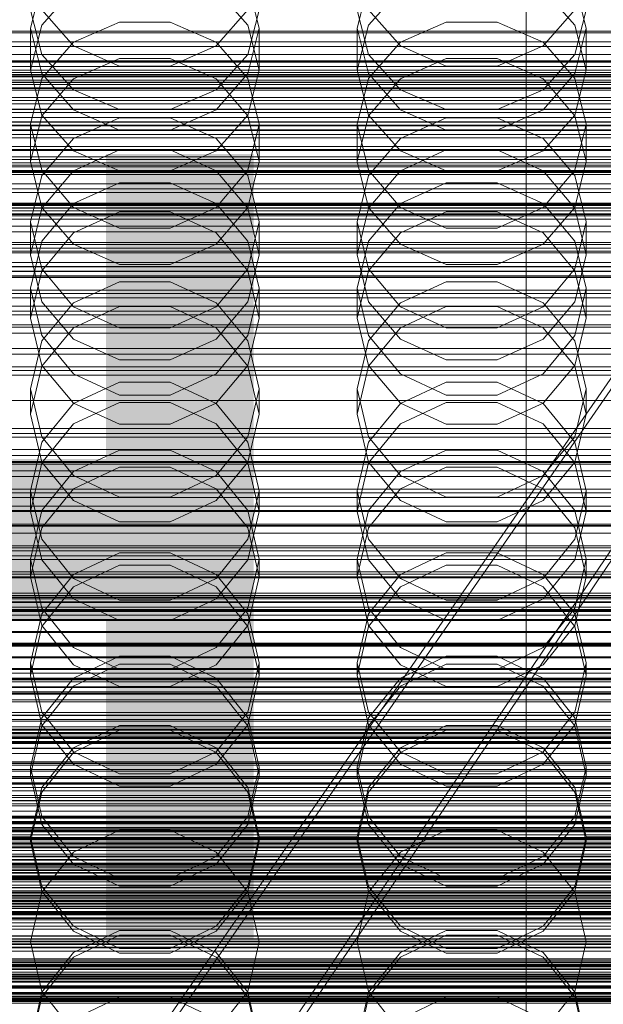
# Model space of a CAD drawing. Header units: millimetres. Extents: x -2233 to 61924, y -68080 to 6847.
# Tile 173 of 256: x -93 to 14, y -34286 to -34106. Entities that reach past the tile are written whole.
import ezdxf

# ---------------------------------------------------------------- set-up
doc = ezdxf.new("R2010")
doc.units = ezdxf.units.MM
for name, color, linetype, lineweight in [('COTAS_O', 1, 'Continuous', 0), ('COTAS_P', 1, 'Continuous', 0), ('frontal_briquetadora', 7, 'Continuous', 0), ('frontal_C01', 7, 'Continuous', 0), ('frontal_C02', 7, 'Continuous', 0), ('frontal_C03', 7, 'Continuous', 0), ('frontal_C10-C02', 7, 'Continuous', 0), ('frontal_secador', 7, 'Continuous', 0)]:
    doc.layers.add(name, color=color, linetype=linetype, lineweight=lineweight)
doc.dimstyles.new('R19_100', dxfattribs={"dimtxt": 250, "dimasz": 150, "dimexe": 150, "dimexo": 80, "dimgap": 100, "dimtad": 1, "dimtih": 1, "dimtoh": 1, "dimdsep": 46, "dimcen": 0.09, "dimadec": 0, "dimazin": 0, "dimtfac": 1, "dimtdec": 4, "dimtofl": 0, "dimtmove": 0, "dimatfit": 3, "dimfxl": 1, "dimtolj": 1, "dimtzin": 0, "dimarcsym": 0})

# ---------------------------------------------------------------- blocks, each defined once
blk = doc.blocks.new('DIM_R27_48')
at = {"layer": 'COTAS_P'}
for p, q in [((-1750, -34600), (-1600, -34555)), ((2600, -34600), (2450, -34555)), ((-1750, -35500), (-1750, -34600)), ((-1750, -34600), (2600, -34600)), ((-1750, -34600), (-1600, -34645)), ((2600, -34600), (2450, -34645)), ((2600, -35500), (2600, -34600))]:
    blk.add_line(p, q, dxfattribs=at)
blk.add_text('4350 P', height=250, dxfattribs=at).set_placement((425, -34500))
blk = doc.blocks.new('DIM_R27_50')
at = {"layer": 'COTAS_P'}
for p, q in [((1705.78, -34504.95), (1551.9, -34475.9)), ((-194.22, -34704.95), (1705.78, -34504.95)), ((1705.78, -34504.95), (1561.32, -34565.4)), ((1800, -35400), (1705.78, -34504.95)), ((-194.22, -34704.95), (-49.75, -34644.49)), ((-100, -35600), (-194.22, -34704.95)), ((-194.22, -34704.95), (-40.33, -34734))]:
    blk.add_line(p, q, dxfattribs=at)
blk.add_text('1910.5 P', height=250, rotation=6.009, dxfattribs=at).set_placement((745.32, -34505.49))
blk = doc.blocks.new('DIM_R27_52')
at = {"layer": 'COTAS_O'}
for p, q in [((-1725, -33700), (-1575, -33655)), ((1725, -33700), (1575, -33655)), ((-1725, -34400), (-1725, -33700)), ((-1725, -33700), (1725, -33700)), ((-1725, -33700), (-1575, -33745)), ((1725, -33700), (1575, -33745)), ((1725, -34400), (1725, -33700))]:
    blk.add_line(p, q, dxfattribs=at)
blk.add_text('3450 O', height=250, dxfattribs=at).set_placement((0, -33600))
blk = doc.blocks.new('DIM_R27_53')
at = {"layer": 'COTAS_P'}
for p, q in [((-150, -32000), (550, -32000)), ((550, -32000), (505, -32150)), ((550, -34600), (550, -32000)), ((550, -32000), (595, -32150)), ((550, -34600), (505, -34450)), ((550, -34600), (595, -34450)), ((-150, -34600), (550, -34600))]:
    blk.add_line(p, q, dxfattribs=at)
blk.add_text('2600 P', height=250, rotation=90, dxfattribs=at).set_placement((450, -33300))
blk = doc.blocks.new('DIM_R27_55')
at = {"layer": 'COTAS_O'}
for p, q in [((-650, -33700), (50, -33700)), ((50, -33700), (5, -33850)), ((50, -34900), (50, -33700)), ((50, -33700), (95, -33850)), ((50, -34900), (5, -34750)), ((50, -34900), (95, -34750)), ((-650, -34900), (50, -34900))]:
    blk.add_line(p, q, dxfattribs=at)
blk.add_text('1200 O', height=250, rotation=90, dxfattribs=at).set_placement((-50, -34300))
blk = doc.blocks.new('DIM_R27_56')
at = {"layer": 'COTAS_O'}
for p, q in [((-650, -34200), (-500, -34155)), ((650, -34200), (500, -34155)), ((-650, -34900), (-650, -34200)), ((-650, -34200), (650, -34200)), ((-650, -34200), (-500, -34245)), ((650, -34200), (500, -34245)), ((650, -34900), (650, -34200))]:
    blk.add_line(p, q, dxfattribs=at)
blk.add_text('1300 O', height=250, dxfattribs=at).set_placement((0, -34100))

msp = doc.modelspace()

# ---------------------------------------------------------------- linework, layer by layer
at = {"layer": 'frontal_briquetadora'}
for p, q in [((-88.92, -34099.099), (-91, -34107.292)), ((-88.92, -34106.751), (-83.093, -34100.145)), ((-56.907, -34100.145), (-51.08, -34106.751)), ((-49, -34107.292), (-51.08, -34099.099)), ((-28.92, -34099.099), (-31, -34107.292)), ((-28.92, -34106.751), (-23.093, -34100.145)), ((3.093, -34100.145), (8.92, -34106.751)), ((11, -34107.292), (8.92, -34099.099)), ((-91, -34104.004), (-88.92, -34112.109)), ((-83.094, -34110.541), (-88.92, -34103.933)), ((-51.08, -34103.933), (-56.906, -34110.541)), ((-51.08, -34112.109), (-49, -34104.004)), ((-31, -34104.004), (-28.92, -34112.109)), ((-23.094, -34110.541), (-28.92, -34103.933)), ((8.92, -34103.933), (3.094, -34110.541)), ((8.92, -34112.109), (11, -34104.004)), ((-91, -34114.988), (-88.92, -34106.751)), ((-91, -34114.988), (-91, -34107.292)), ((-91, -34107.292), (-88.92, -34115.574)), ((-74.674, -34106.182), (-83.094, -34109.855)), ((-65.326, -34106.182), (-74.674, -34106.182)), ((-56.906, -34109.855), (-65.326, -34106.182)), ((-51.08, -34106.751), (-49, -34114.988)), ((-51.08, -34115.574), (-49, -34107.292)), ((-49, -34114.988), (-49, -34107.292)), ((-31, -34114.988), (-28.92, -34106.751)), ((-31, -34114.988), (-31, -34107.292)), ((-31, -34107.292), (-28.92, -34115.574)), ((-14.674, -34106.182), (-23.094, -34109.855)), ((-5.326, -34106.182), (-14.674, -34106.182)), ((3.094, -34109.855), (-5.326, -34106.182)), ((8.92, -34106.751), (11, -34114.988)), ((8.92, -34115.574), (11, -34107.292)), ((11, -34114.988), (11, -34107.292)), ((-83.094, -34109.855), (-88.92, -34116.514)), ((-74.674, -34114.235), (-83.094, -34110.541)), ((-56.906, -34110.541), (-65.326, -34114.235)), ((-51.08, -34116.514), (-56.906, -34109.855)), ((-23.094, -34109.855), (-28.92, -34116.514)), ((-14.674, -34114.235), (-23.094, -34110.541)), ((3.094, -34110.541), (-5.326, -34114.235)), ((8.92, -34116.514), (3.094, -34109.855)), ((-88.92, -34112.109), (-83.093, -34118.608)), ((-83.093, -34116.612), (-74.673, -34112.866)), ((-74.673, -34112.866), (-65.327, -34112.866)), ((-65.327, -34112.866), (-56.907, -34116.612)), ((-56.907, -34118.608), (-51.08, -34112.109)), ((-28.92, -34112.109), (-23.093, -34118.608)), ((-23.093, -34116.612), (-14.673, -34112.866)), ((-14.673, -34112.866), (-5.327, -34112.866)), ((-5.327, -34112.866), (3.093, -34116.612)), ((3.093, -34118.608), (8.92, -34112.109)), ((-88.92, -34123.224), (-91, -34114.988)), ((-65.326, -34114.235), (-74.674, -34114.235)), ((-49, -34114.988), (-51.08, -34123.224)), ((-28.92, -34123.224), (-31, -34114.988)), ((-5.326, -34114.235), (-14.674, -34114.235)), ((11, -34114.988), (8.92, -34123.224)), ((-88.92, -34116.514), (-91, -34124.892)), ((-88.92, -34115.574), (-83.094, -34122.28)), ((-88.92, -34123.363), (-83.093, -34116.612)), ((-56.907, -34116.612), (-51.08, -34123.363)), ((-56.906, -34122.28), (-51.08, -34115.574)), ((-49, -34124.892), (-51.08, -34116.514)), ((-28.92, -34116.514), (-31, -34124.892)), ((-28.92, -34115.574), (-23.094, -34122.28)), ((-28.92, -34123.363), (-23.093, -34116.612)), ((3.093, -34116.612), (8.92, -34123.363)), ((3.094, -34122.28), (8.92, -34115.574)), ((11, -34124.892), (8.92, -34116.514)), ((-83.093, -34118.608), (-74.673, -34122.215)), ((-65.327, -34122.215), (-56.907, -34118.608)), ((-23.093, -34118.608), (-14.673, -34122.215)), ((-5.327, -34122.215), (3.093, -34118.608)), ((-74.673, -34122.215), (-65.327, -34122.215)), ((-14.673, -34122.215), (-5.327, -34122.215)), ((-91, -34131.781), (-88.92, -34123.363)), ((-83.093, -34129.83), (-88.92, -34123.224)), ((-83.094, -34122.28), (-74.674, -34126.028)), ((-83.094, -34127.512), (-74.674, -34123.759)), ((-74.674, -34123.759), (-65.326, -34123.759)), ((-65.326, -34126.028), (-56.906, -34122.28)), ((-65.326, -34123.759), (-56.906, -34127.512)), ((-51.08, -34123.224), (-56.907, -34129.83)), ((-51.08, -34123.363), (-49, -34131.781)), ((-31, -34131.781), (-28.92, -34123.363)), ((-23.093, -34129.83), (-28.92, -34123.224)), ((-23.094, -34122.28), (-14.674, -34126.028)), ((-23.094, -34127.512), (-14.674, -34123.759)), ((-14.674, -34123.759), (-5.326, -34123.759)), ((-5.326, -34126.028), (3.094, -34122.28)), ((-5.326, -34123.759), (3.094, -34127.512)), ((8.92, -34123.224), (3.093, -34129.83)), ((8.92, -34123.363), (11, -34131.781)), ((-88.92, -34133.352), (-91, -34124.892)), ((-91, -34131.781), (-91, -34124.892)), ((-49, -34124.892), (-51.08, -34133.352)), ((-49, -34131.781), (-49, -34124.892)), ((-28.92, -34133.352), (-31, -34124.892)), ((-31, -34131.781), (-31, -34124.892)), ((11, -34124.892), (8.92, -34133.352)), ((11, -34131.781), (11, -34124.892)), ((-88.92, -34134.311), (-83.094, -34127.512)), ((-74.674, -34126.028), (-65.326, -34126.028)), ((-56.906, -34127.512), (-51.08, -34134.311)), ((-28.92, -34134.311), (-23.094, -34127.512)), ((-14.674, -34126.028), (-5.326, -34126.028)), ((3.094, -34127.512), (8.92, -34134.311)), ((-74.673, -34129.642), (-83.093, -34133.46)), ((-74.673, -34133.495), (-83.093, -34129.83)), ((-65.327, -34129.642), (-74.673, -34129.642)), ((-56.907, -34133.46), (-65.327, -34129.642)), ((-56.907, -34129.83), (-65.327, -34133.495)), ((-14.673, -34129.642), (-23.093, -34133.46)), ((-14.673, -34133.495), (-23.093, -34129.83)), ((-5.327, -34129.642), (-14.673, -34129.642)), ((3.093, -34133.46), (-5.327, -34129.642)), ((3.093, -34129.83), (-5.327, -34133.495)), ((-91, -34131.781), (-88.92, -34140.199)), ((-51.08, -34140.199), (-49, -34131.781)), ((-31, -34131.781), (-28.92, -34140.199)), ((8.92, -34140.199), (11, -34131.781)), ((-91, -34142.855), (-88.92, -34134.311)), ((-83.094, -34140.193), (-88.92, -34133.352)), ((-83.093, -34133.46), (-88.92, -34140.34)), ((-65.327, -34133.495), (-74.673, -34133.495)), ((-51.08, -34140.34), (-56.907, -34133.46)), ((-51.08, -34133.352), (-56.906, -34140.193)), ((-51.08, -34134.311), (-49, -34142.855)), ((-31, -34142.855), (-28.92, -34134.311)), ((-23.094, -34140.193), (-28.92, -34133.352)), ((-23.093, -34133.46), (-28.92, -34140.34)), ((-5.327, -34133.495), (-14.673, -34133.495)), ((8.92, -34140.34), (3.093, -34133.46)), ((8.92, -34133.352), (3.094, -34140.193)), ((8.92, -34134.311), (11, -34142.855)), ((-74.674, -34135.681), (-83.094, -34139.483)), ((-65.326, -34135.681), (-74.674, -34135.681)), ((-56.906, -34139.483), (-65.326, -34135.681)), ((-14.674, -34135.681), (-23.094, -34139.483)), ((-5.326, -34135.681), (-14.674, -34135.681)), ((3.094, -34139.483), (-5.326, -34135.681)), ((-160, -34139.431), (200, -34139.431)), ((200, -34139.536), (-160, -34139.536)), ((-160, -34140.25), (200, -34140.25)), ((-83.094, -34139.483), (-88.92, -34146.366)), ((-88.92, -34140.199), (-83.093, -34146.949)), ((-74.674, -34144.012), (-83.094, -34140.193)), ((-56.906, -34140.193), (-65.326, -34144.012)), ((-56.907, -34146.949), (-51.08, -34140.199)), ((-51.08, -34146.366), (-56.906, -34139.483)), ((-23.094, -34139.483), (-28.92, -34146.366)), ((-28.92, -34140.199), (-23.093, -34146.949)), ((-14.674, -34144.012), (-23.094, -34140.193)), ((3.094, -34140.193), (-5.326, -34144.012)), ((3.093, -34146.949), (8.92, -34140.199)), ((8.92, -34146.366), (3.094, -34139.483)), ((200, -34140.35), (-160, -34140.35)), ((-160, -34141.394), (200, -34141.394)), ((200, -34141.489), (-160, -34141.489)), ((-88.92, -34140.34), (-91, -34148.919)), ((-83.093, -34144.884), (-74.673, -34141.024)), ((-74.673, -34141.024), (-65.327, -34141.024)), ((-65.327, -34141.024), (-56.907, -34144.884)), ((-49, -34148.919), (-51.08, -34140.34)), ((-28.92, -34140.34), (-31, -34148.919)), ((-23.093, -34144.884), (-14.673, -34141.024)), ((-14.673, -34141.024), (-5.327, -34141.024)), ((-5.327, -34141.024), (3.093, -34144.884)), ((11, -34148.919), (8.92, -34140.34)), ((-88.92, -34151.47), (-91, -34142.855)), ((-91, -34148.919), (-91, -34142.855)), ((-49, -34142.855), (-51.08, -34151.47)), ((-49, -34148.919), (-49, -34142.855)), ((-28.92, -34151.47), (-31, -34142.855)), ((-31, -34148.919), (-31, -34142.855)), ((11, -34142.855), (8.92, -34151.47)), ((11, -34148.919), (11, -34142.855)), ((-88.92, -34151.841), (-83.093, -34144.884)), ((-65.326, -34144.012), (-74.674, -34144.012)), ((-56.907, -34144.884), (-51.08, -34151.841)), ((-28.92, -34151.841), (-23.093, -34144.884)), ((-5.326, -34144.012), (-14.674, -34144.012)), ((3.093, -34144.884), (8.92, -34151.841)), ((-88.92, -34146.366), (-91, -34155.01)), ((-83.093, -34146.949), (-74.673, -34150.696)), ((-65.327, -34150.696), (-56.907, -34146.949)), ((-49, -34155.01), (-51.08, -34146.366)), ((-28.92, -34146.366), (-31, -34155.01)), ((-23.093, -34146.949), (-14.673, -34150.696)), ((-5.327, -34150.696), (3.093, -34146.949)), ((11, -34155.01), (8.92, -34146.366)), ((-91, -34148.919), (-88.92, -34157.498)), ((-51.08, -34157.498), (-49, -34148.919)), ((-31, -34148.919), (-28.92, -34157.498)), ((8.92, -34157.498), (11, -34148.919)), ((200, -34151.031), (-160, -34151.031)), ((200, -34151.121), (-160, -34151.121)), ((-74.673, -34150.696), (-65.327, -34150.696)), ((-14.673, -34150.696), (-5.327, -34150.696)), ((200, -34151.864), (-160, -34151.864)), ((200, -34151.949), (-160, -34151.949)), ((-91, -34160.516), (-88.92, -34151.841)), ((-83.094, -34158.429), (-88.92, -34151.47)), ((-51.08, -34151.47), (-56.906, -34158.429)), ((-51.08, -34151.841), (-49, -34160.516)), ((-31, -34160.516), (-28.92, -34151.841)), ((-23.094, -34158.429), (-28.92, -34151.47)), ((8.92, -34151.47), (3.094, -34158.429)), ((8.92, -34151.841), (11, -34160.516)), ((-160, -34152.993), (200, -34152.993)), ((-160, -34153.073), (200, -34153.073)), ((-74.674, -34153.841), (-83.094, -34157.708)), ((-65.326, -34153.841), (-74.674, -34153.841)), ((-56.906, -34157.708), (-65.326, -34153.841)), ((-14.674, -34153.841), (-23.094, -34157.708)), ((-5.326, -34153.841), (-14.674, -34153.841)), ((3.094, -34157.708), (-5.326, -34153.841)), ((-91, -34160.516), (-91, -34155.01)), ((-91, -34155.01), (-88.92, -34163.717)), ((-51.08, -34163.717), (-49, -34155.01)), ((-49, -34160.516), (-49, -34155.01)), ((-31, -34160.516), (-31, -34155.01)), ((-31, -34155.01), (-28.92, -34163.717)), ((8.92, -34163.717), (11, -34155.01)), ((11, -34160.516), (11, -34155.01)), ((-88.92, -34157.498), (-83.093, -34164.378)), ((-83.094, -34157.708), (-88.92, -34164.704)), ((-83.093, -34162.278), (-74.673, -34158.361)), ((-74.673, -34158.361), (-65.327, -34158.361)), ((-65.327, -34158.361), (-56.907, -34162.278)), ((-56.907, -34164.378), (-51.08, -34157.498)), ((-51.08, -34164.704), (-56.906, -34157.708)), ((-28.92, -34157.498), (-23.093, -34164.378)), ((-23.094, -34157.708), (-28.92, -34164.704)), ((-23.093, -34162.278), (-14.673, -34158.361)), ((-14.673, -34158.361), (-5.327, -34158.361)), ((-5.327, -34158.361), (3.093, -34162.278)), ((3.093, -34164.378), (8.92, -34157.498)), ((8.92, -34164.704), (3.094, -34157.708)), ((-74.674, -34162.312), (-83.094, -34158.429)), ((-56.906, -34158.429), (-65.326, -34162.312)), ((-14.674, -34162.312), (-23.094, -34158.429)), ((3.094, -34158.429), (-5.326, -34162.312)), ((-88.92, -34169.191), (-91, -34160.516)), ((-49, -34160.516), (-51.08, -34169.191)), ((-28.92, -34169.191), (-31, -34160.516)), ((11, -34160.516), (8.92, -34169.191)), ((-88.92, -34169.336), (-83.093, -34162.278)), ((-88.92, -34163.717), (-83.094, -34170.746)), ((-65.326, -34162.312), (-74.674, -34162.312)), ((-56.907, -34162.278), (-51.08, -34169.336)), ((-56.906, -34170.746), (-51.08, -34163.717)), ((-28.92, -34169.336), (-23.093, -34162.278)), ((-28.92, -34163.717), (-23.094, -34170.746)), ((-5.326, -34162.312), (-14.674, -34162.312)), ((3.093, -34162.278), (8.92, -34169.336)), ((3.094, -34170.746), (8.92, -34163.717)), ((-88.92, -34164.704), (-91, -34173.478)), ((-83.093, -34164.378), (-74.673, -34168.196)), ((-65.327, -34168.196), (-56.907, -34164.378)), ((-49, -34173.478), (-51.08, -34164.704)), ((-28.92, -34164.704), (-31, -34173.478)), ((-23.093, -34164.378), (-14.673, -34168.196)), ((-5.327, -34168.196), (3.093, -34164.378)), ((11, -34173.478), (8.92, -34164.704)), ((-83.093, -34176.147), (-88.92, -34169.191)), ((-74.673, -34168.196), (-65.327, -34168.196)), ((-51.08, -34169.191), (-56.907, -34176.147)), ((-23.093, -34176.147), (-28.92, -34169.191)), ((-14.673, -34168.196), (-5.327, -34168.196)), ((8.92, -34169.191), (3.093, -34176.147)), ((-91, -34178.137), (-88.92, -34169.336)), ((-83.094, -34170.746), (-74.674, -34174.665)), ((-65.326, -34174.665), (-56.906, -34170.746)), ((-51.08, -34169.336), (-49, -34178.137)), ((-31, -34178.137), (-28.92, -34169.336)), ((-23.094, -34170.746), (-14.674, -34174.665)), ((-5.326, -34174.665), (3.094, -34170.746)), ((8.92, -34169.336), (11, -34178.137)), ((-83.094, -34176.216), (-74.674, -34172.292)), ((-74.674, -34172.292), (-65.326, -34172.292)), ((-65.326, -34172.292), (-56.906, -34176.216)), ((-23.094, -34176.216), (-14.674, -34172.292)), ((-14.674, -34172.292), (-5.326, -34172.292)), ((-5.326, -34172.292), (3.094, -34176.216)), ((-88.92, -34182.307), (-91, -34173.478)), ((-91, -34178.137), (-91, -34173.478)), ((-74.674, -34174.665), (-65.326, -34174.665)), ((-49, -34173.478), (-51.08, -34182.308)), ((-49, -34178.137), (-49, -34173.478)), ((-28.92, -34182.307), (-31, -34173.478)), ((-31, -34178.137), (-31, -34173.478)), ((-14.674, -34174.665), (-5.326, -34174.665)), ((11, -34173.478), (8.92, -34182.308)), ((11, -34178.137), (11, -34173.478)), ((-88.92, -34183.307), (-83.094, -34176.216)), ((-74.673, -34175.979), (-83.093, -34179.943)), ((-74.673, -34180.008), (-83.093, -34176.147)), ((-65.327, -34175.979), (-74.673, -34175.979)), ((-56.907, -34179.943), (-65.327, -34175.979)), ((-56.907, -34176.147), (-65.327, -34180.008)), ((-56.906, -34176.216), (-51.08, -34183.307)), ((-28.92, -34183.307), (-23.094, -34176.216)), ((-14.673, -34175.979), (-23.093, -34179.943)), ((-14.673, -34180.008), (-23.093, -34176.147)), ((-5.327, -34175.979), (-14.673, -34175.979)), ((3.093, -34179.943), (-5.327, -34175.979)), ((3.093, -34176.147), (-5.327, -34180.008)), ((3.094, -34176.216), (8.92, -34183.307)), ((-91, -34178.137), (-88.92, -34186.938)), ((-51.08, -34186.938), (-49, -34178.137)), ((-31, -34178.137), (-28.92, -34186.938)), ((8.92, -34186.938), (11, -34178.137)), ((-83.093, -34179.943), (-88.92, -34187.085)), ((-65.327, -34180.008), (-74.673, -34180.008)), ((-51.08, -34187.085), (-56.907, -34179.943)), ((-23.093, -34179.943), (-28.92, -34187.085)), ((-5.327, -34180.008), (-14.673, -34180.008)), ((8.92, -34187.085), (3.093, -34179.943)), ((-91, -34192.191), (-88.92, -34183.307)), ((-83.094, -34189.426), (-88.92, -34182.307)), ((-51.08, -34182.308), (-56.906, -34189.426)), ((-51.08, -34183.307), (-49, -34192.191)), ((-31, -34192.191), (-28.92, -34183.307)), ((-23.094, -34189.426), (-28.92, -34182.307)), ((8.92, -34182.308), (3.094, -34189.426)), ((8.92, -34183.307), (11, -34192.191)), ((-74.674, -34184.734), (-83.094, -34188.689)), ((-65.326, -34184.734), (-74.674, -34184.734)), ((-56.906, -34188.689), (-65.326, -34184.734)), ((-14.674, -34184.734), (-23.094, -34188.689)), ((-5.326, -34184.734), (-14.674, -34184.734)), ((3.094, -34188.689), (-5.326, -34184.734)), ((-88.92, -34187.085), (-91, -34195.992)), ((-88.92, -34186.938), (-83.093, -34193.996)), ((-56.907, -34193.996), (-51.08, -34186.938)), ((-49, -34195.992), (-51.08, -34187.085)), ((-28.92, -34187.085), (-31, -34195.992)), ((-28.92, -34186.938), (-23.093, -34193.996)), ((3.093, -34193.996), (8.92, -34186.938)), ((11, -34195.992), (8.92, -34187.085)), ((-83.094, -34188.689), (-88.92, -34195.834)), ((-83.093, -34191.85), (-74.673, -34187.86)), ((-74.673, -34187.86), (-65.327, -34187.86)), ((-65.327, -34187.86), (-56.907, -34191.85)), ((-51.08, -34195.834), (-56.906, -34188.689)), ((-23.094, -34188.689), (-28.92, -34195.834)), ((-23.093, -34191.85), (-14.673, -34187.86)), ((-14.673, -34187.86), (-5.327, -34187.86)), ((-5.327, -34187.86), (3.093, -34191.85)), ((8.92, -34195.834), (3.094, -34188.689)), ((-74.674, -34193.392), (-83.094, -34189.426)), ((-56.906, -34189.426), (-65.326, -34193.392)), ((-14.674, -34193.392), (-23.094, -34189.426)), ((3.094, -34189.426), (-5.326, -34193.392)), ((-88.92, -34201.121), (-91, -34192.191)), ((-91, -34195.992), (-91, -34192.191)), ((-88.92, -34199.039), (-83.093, -34191.85)), ((-56.907, -34191.85), (-51.08, -34199.039)), ((-49, -34192.191), (-51.08, -34201.121)), ((-49, -34195.992), (-49, -34192.191)), ((-28.92, -34201.121), (-31, -34192.191)), ((-31, -34195.992), (-31, -34192.191)), ((-28.92, -34199.039), (-23.093, -34191.85)), ((3.093, -34191.85), (8.92, -34199.039)), ((11, -34192.191), (8.92, -34201.121)), ((11, -34195.992), (11, -34192.191)), ((-83.093, -34193.996), (-74.673, -34197.913)), ((-65.326, -34193.392), (-74.674, -34193.392)), ((-65.327, -34197.913), (-56.907, -34193.996)), ((-23.093, -34193.996), (-14.673, -34197.913)), ((-5.326, -34193.392), (-14.674, -34193.392)), ((-5.327, -34197.913), (3.093, -34193.996)), ((-88.92, -34195.834), (-91, -34204.781)), ((-91, -34195.992), (-88.92, -34204.898)), ((-49, -34204.781), (-51.08, -34195.834)), ((-51.08, -34204.898), (-49, -34195.992)), ((-28.92, -34195.834), (-31, -34204.781)), ((-31, -34195.992), (-28.92, -34204.898)), ((11, -34204.781), (8.92, -34195.834)), ((8.92, -34204.898), (11, -34195.992)), ((-74.673, -34197.913), (-65.327, -34197.913)), ((-14.673, -34197.913), (-5.327, -34197.913)), ((-91, -34208.003), (-88.92, -34199.039)), ((-51.08, -34199.039), (-49, -34208.003)), ((-31, -34208.003), (-28.92, -34199.039)), ((8.92, -34199.039), (11, -34208.003)), ((-83.094, -34208.312), (-88.92, -34201.121)), ((-51.08, -34201.121), (-56.906, -34208.312)), ((-23.094, -34208.312), (-28.92, -34201.121)), ((8.92, -34201.121), (3.094, -34208.312)), ((-74.674, -34203.573), (-83.094, -34207.568)), ((-65.326, -34203.573), (-74.674, -34203.573)), ((-56.906, -34207.568), (-65.326, -34203.573)), ((-14.674, -34203.573), (-23.094, -34207.568)), ((-5.326, -34203.573), (-14.674, -34203.573)), ((3.094, -34207.568), (-5.326, -34203.573)), ((-91, -34208.003), (-91, -34204.781)), ((-91, -34204.781), (-88.92, -34213.765)), ((-88.92, -34204.898), (-83.093, -34212.04)), ((-56.907, -34212.04), (-51.08, -34204.898)), ((-51.08, -34213.765), (-49, -34204.781)), ((-49, -34208.003), (-49, -34204.781)), ((-31, -34208.003), (-31, -34204.781)), ((-31, -34204.781), (-28.92, -34213.765)), ((-28.92, -34204.898), (-23.093, -34212.04)), ((3.093, -34212.04), (8.92, -34204.898)), ((8.92, -34213.765), (11, -34204.781)), ((11, -34208.003), (11, -34204.781)), ((-83.093, -34209.873), (-74.673, -34205.852)), ((-74.673, -34205.852), (-65.327, -34205.852)), ((-65.327, -34205.852), (-56.907, -34209.873)), ((-23.093, -34209.873), (-14.673, -34205.852)), ((-14.673, -34205.852), (-5.327, -34205.852)), ((-5.327, -34205.852), (3.093, -34209.873)), ((-88.92, -34216.967), (-91, -34208.003)), ((-83.094, -34207.568), (-88.92, -34214.781)), ((-74.674, -34212.316), (-83.094, -34208.312)), ((-56.906, -34208.312), (-65.326, -34212.316)), ((-51.08, -34214.78), (-56.906, -34207.568)), ((-49, -34208.003), (-51.08, -34216.967)), ((-28.92, -34216.967), (-31, -34208.003)), ((-23.094, -34207.568), (-28.92, -34214.781)), ((-14.674, -34212.316), (-23.094, -34208.312)), ((3.094, -34208.312), (-5.326, -34212.316)), ((8.92, -34214.78), (3.094, -34207.568)), ((11, -34208.003), (8.92, -34216.967)), ((-88.92, -34217.117), (-83.093, -34209.873)), ((-56.907, -34209.873), (-51.08, -34217.117)), ((-28.92, -34217.117), (-23.093, -34209.873)), ((3.093, -34209.873), (8.92, -34217.117)), ((-83.093, -34212.04), (-74.673, -34216.004)), ((-65.326, -34212.316), (-74.674, -34212.316)), ((-65.327, -34216.004), (-56.907, -34212.04)), ((-23.093, -34212.04), (-14.673, -34216.004)), ((-5.326, -34212.316), (-14.674, -34212.316)), ((-5.327, -34216.004), (3.093, -34212.04)), ((-88.92, -34213.765), (-83.094, -34220.995)), ((-56.906, -34220.995), (-51.08, -34213.765)), ((-28.92, -34213.765), (-23.094, -34220.995)), ((3.094, -34220.995), (8.92, -34213.765)), ((-88.92, -34214.781), (-91, -34223.801)), ((-74.673, -34216.004), (-65.327, -34216.004)), ((-49, -34223.801), (-51.08, -34214.78)), ((-28.92, -34214.781), (-31, -34223.801)), ((-14.673, -34216.004), (-5.327, -34216.004)), ((11, -34223.801), (8.92, -34214.78)), ((-91, -34226.151), (-88.92, -34217.117)), ((-83.093, -34224.156), (-88.92, -34216.967)), ((-51.08, -34216.967), (-56.907, -34224.156)), ((-51.08, -34217.117), (-49, -34226.151)), ((-31, -34226.151), (-28.92, -34217.117)), ((-23.093, -34224.156), (-28.92, -34216.967)), ((8.92, -34216.967), (3.093, -34224.156)), ((8.92, -34217.117), (11, -34226.151)), ((-83.094, -34220.995), (-74.674, -34225.019)), ((-65.326, -34225.019), (-56.906, -34220.995)), ((-23.094, -34220.995), (-14.674, -34225.019)), ((-5.326, -34225.019), (3.094, -34220.995)), ((-83.094, -34226.61), (-74.674, -34222.584)), ((-74.674, -34222.584), (-65.326, -34222.584)), ((-65.326, -34222.584), (-56.906, -34226.61)), ((-23.094, -34226.61), (-14.674, -34222.584)), ((-14.674, -34222.584), (-5.326, -34222.584)), ((-5.326, -34222.584), (3.094, -34226.61)), ((-88.92, -34232.849), (-91, -34223.801)), ((-91, -34226.151), (-91, -34223.801)), ((-74.673, -34224.011), (-83.093, -34228.052)), ((-74.673, -34228.146), (-83.093, -34224.156)), ((-74.674, -34225.019), (-65.326, -34225.019)), ((-65.327, -34224.011), (-74.673, -34224.011)), ((-56.907, -34228.052), (-65.327, -34224.011)), ((-56.907, -34224.156), (-65.327, -34228.146)), ((-49, -34223.801), (-51.08, -34232.849)), ((-49, -34226.151), (-49, -34223.801)), ((-28.92, -34232.849), (-31, -34223.801)), ((-31, -34226.151), (-31, -34223.801)), ((-14.673, -34224.011), (-23.093, -34228.052)), ((-14.673, -34228.146), (-23.093, -34224.156)), ((-14.674, -34225.019), (-5.326, -34225.019)), ((-5.327, -34224.011), (-14.673, -34224.011)), ((3.093, -34228.052), (-5.327, -34224.011)), ((3.093, -34224.156), (-5.327, -34228.146)), ((11, -34223.801), (8.92, -34232.849)), ((11, -34226.151), (11, -34223.801)), ((-91, -34226.151), (-88.92, -34235.184)), ((-88.92, -34233.872), (-83.094, -34226.61)), ((-56.906, -34226.61), (-51.08, -34233.872)), ((-51.08, -34235.184), (-49, -34226.151)), ((-31, -34226.151), (-28.92, -34235.184)), ((-28.92, -34233.872), (-23.094, -34226.61)), ((3.094, -34226.61), (8.92, -34233.872)), ((8.92, -34235.184), (11, -34226.151)), ((-83.093, -34228.052), (-88.92, -34235.335)), ((-65.327, -34228.146), (-74.673, -34228.146)), ((-51.08, -34235.335), (-56.907, -34228.052)), ((-23.093, -34228.052), (-28.92, -34235.335)), ((-5.327, -34228.146), (-14.673, -34228.146)), ((8.92, -34235.335), (3.093, -34228.052)), ((-91, -34242.945), (-88.92, -34233.872)), ((-83.094, -34240.124), (-88.92, -34232.849)), ((-51.08, -34232.849), (-56.906, -34240.124)), ((-51.08, -34233.872), (-49, -34242.945)), ((-31, -34242.945), (-28.92, -34233.872)), ((-23.094, -34240.124), (-28.92, -34232.849)), ((8.92, -34232.849), (3.094, -34240.124)), ((8.92, -34233.872), (11, -34242.945)), ((-88.92, -34235.335), (-91, -34244.416)), ((-88.92, -34235.184), (-83.093, -34242.429)), ((-74.674, -34235.331), (-83.094, -34239.371)), ((-65.326, -34235.331), (-74.674, -34235.331)), ((-56.906, -34239.371), (-65.326, -34235.331)), ((-56.907, -34242.429), (-51.08, -34235.184)), ((-49, -34244.416), (-51.08, -34235.335)), ((-28.92, -34235.335), (-31, -34244.416)), ((-28.92, -34235.184), (-23.093, -34242.429)), ((-14.674, -34235.331), (-23.094, -34239.371)), ((-5.326, -34235.331), (-14.674, -34235.331)), ((3.094, -34239.371), (-5.326, -34235.331)), ((3.093, -34242.429), (8.92, -34235.184)), ((11, -34244.416), (8.92, -34235.335)), ((-83.093, -34240.238), (-74.673, -34236.188)), ((-74.673, -34236.188), (-65.327, -34236.188)), ((-65.327, -34236.188), (-56.907, -34240.238)), ((-23.093, -34240.238), (-14.673, -34236.188)), ((-14.673, -34236.188), (-5.327, -34236.188)), ((-5.327, -34236.188), (3.093, -34240.238)), ((-83.094, -34239.371), (-88.92, -34246.657)), ((-51.08, -34246.657), (-56.906, -34239.371)), ((-23.094, -34239.371), (-28.92, -34246.657)), ((8.92, -34246.657), (3.094, -34239.371)), ((-88.92, -34247.536), (-83.093, -34240.238)), ((-74.674, -34244.169), (-83.094, -34240.124)), ((-56.906, -34240.124), (-65.326, -34244.169)), ((-56.907, -34240.238), (-51.08, -34247.536)), ((-28.92, -34247.536), (-23.093, -34240.238)), ((-14.674, -34244.169), (-23.094, -34240.124)), ((3.094, -34240.124), (-5.326, -34244.169)), ((3.093, -34240.238), (8.92, -34247.536)), ((-88.92, -34252.035), (-91, -34242.945)), ((-91, -34244.416), (-91, -34242.945)), ((-83.093, -34242.429), (-74.673, -34246.449)), ((-65.327, -34246.449), (-56.907, -34242.429)), ((-49, -34242.945), (-51.08, -34252.036)), ((-49, -34244.416), (-49, -34242.945)), ((-28.92, -34252.035), (-31, -34242.945)), ((-31, -34244.416), (-31, -34242.945)), ((-23.093, -34242.429), (-14.673, -34246.449)), ((-5.327, -34246.449), (3.093, -34242.429)), ((11, -34242.945), (8.92, -34252.036)), ((11, -34244.416), (11, -34242.945)), ((-91, -34244.416), (-88.92, -34253.497)), ((-65.326, -34244.169), (-74.674, -34244.169)), ((-51.08, -34253.497), (-49, -34244.416)), ((-31, -34244.416), (-28.92, -34253.497)), ((-5.326, -34244.169), (-14.674, -34244.169)), ((8.92, -34253.497), (11, -34244.416)), ((-88.92, -34246.657), (-91, -34255.753)), ((-74.673, -34246.449), (-65.327, -34246.449)), ((-49, -34255.753), (-51.08, -34246.657)), ((-28.92, -34246.657), (-31, -34255.753)), ((-14.673, -34246.449), (-5.327, -34246.449)), ((11, -34255.753), (8.92, -34246.657)), ((-91, -34256.636), (-88.92, -34247.536)), ((-51.08, -34247.536), (-49, -34256.636)), ((-31, -34256.636), (-28.92, -34247.536)), ((8.92, -34247.536), (11, -34256.636)), ((-83.094, -34259.336), (-88.92, -34252.035)), ((-51.08, -34252.036), (-56.906, -34259.336)), ((-23.094, -34259.336), (-28.92, -34252.035)), ((8.92, -34252.036), (3.094, -34259.336)), ((-88.92, -34253.497), (-83.093, -34260.779)), ((-56.907, -34260.779), (-51.08, -34253.497)), ((-28.92, -34253.497), (-23.093, -34260.779)), ((3.093, -34260.779), (8.92, -34253.497)), ((-91, -34255.753), (-109, -34255.753)), ((-91, -34256.636), (-91, -34255.753)), ((-91, -34255.753), (-88.92, -34264.86)), ((-74.674, -34254.527), (-83.094, -34258.582)), ((-65.326, -34254.527), (-74.674, -34254.527)), ((-56.906, -34258.582), (-65.326, -34254.527)), ((-51.08, -34264.86), (-49, -34255.753)), ((-49, -34256.636), (-49, -34255.753)), ((-31, -34255.753), (-49, -34255.753)), ((-31, -34256.636), (-31, -34255.753)), ((-31, -34255.753), (-28.92, -34264.86)), ((-14.674, -34254.527), (-23.094, -34258.582)), ((-5.326, -34254.527), (-14.674, -34254.527)), ((3.094, -34258.582), (-5.326, -34254.527)), ((8.92, -34264.86), (11, -34255.753)), ((11, -34256.636), (11, -34255.753)), ((29, -34255.753), (11, -34255.753)), ((-88.92, -34265.737), (-91, -34256.636)), ((-49, -34256.636), (-51.08, -34265.737)), ((-28.92, -34265.737), (-31, -34256.636)), ((11, -34256.636), (8.92, -34265.737)), ((-83.094, -34258.582), (-88.92, -34265.888)), ((-74.674, -34263.393), (-83.094, -34259.336)), ((-56.906, -34259.336), (-65.326, -34263.393)), ((-51.08, -34265.888), (-56.906, -34258.582)), ((-23.094, -34258.582), (-28.92, -34265.888)), ((-14.674, -34263.393), (-23.094, -34259.336)), ((3.094, -34259.336), (-5.326, -34263.393)), ((8.92, -34265.888), (3.094, -34258.582)), ((-160, -34260.611), (200, -34260.611)), ((-83.093, -34260.779), (-74.673, -34264.821)), ((-65.327, -34264.821), (-56.907, -34260.779)), ((-23.093, -34260.779), (-14.673, -34264.821)), ((-5.327, -34264.821), (3.093, -34260.779)), ((-160, -34265.027), (200, -34265.027)), ((-88.92, -34264.86), (-83.094, -34272.168)), ((-65.326, -34263.393), (-74.674, -34263.393)), ((-74.673, -34264.821), (-65.327, -34264.821)), ((-56.906, -34272.168), (-51.08, -34264.86)), ((-28.92, -34264.86), (-23.094, -34272.168)), ((-5.326, -34263.393), (-14.674, -34263.393)), ((-14.673, -34264.821), (-5.327, -34264.821)), ((3.094, -34272.168), (8.92, -34264.86)), ((-88.92, -34265.888), (-91, -34275)), ((-83.093, -34273.035), (-88.92, -34265.737)), ((-51.08, -34265.737), (-56.907, -34273.035)), ((-49, -34275), (-51.08, -34265.888)), ((-28.92, -34265.888), (-31, -34275)), ((-23.093, -34273.035), (-28.92, -34265.737)), ((8.92, -34265.737), (3.093, -34273.035)), ((11, -34275), (8.92, -34265.888)), ((200, -34268.884), (-160, -34268.884)), ((-83.094, -34272.168), (-74.674, -34276.228)), ((-65.326, -34276.228), (-56.906, -34272.168)), ((-23.094, -34272.168), (-14.674, -34276.228)), ((-5.326, -34276.228), (3.094, -34272.168)), ((-83.094, -34277.832), (-74.674, -34273.772)), ((-74.673, -34272.915), (-83.093, -34276.965)), ((-74.673, -34277.085), (-83.093, -34273.035)), ((-74.674, -34273.772), (-65.326, -34273.772)), ((-65.327, -34272.915), (-74.673, -34272.915)), ((-56.907, -34276.965), (-65.327, -34272.915)), ((-56.907, -34273.035), (-65.327, -34277.085)), ((-65.326, -34273.772), (-56.906, -34277.832)), ((-23.094, -34277.832), (-14.674, -34273.772)), ((-14.673, -34272.915), (-23.093, -34276.965)), ((-14.673, -34277.085), (-23.093, -34273.035)), ((-14.674, -34273.772), (-5.326, -34273.772)), ((-5.327, -34272.915), (-14.673, -34272.915)), ((3.093, -34276.965), (-5.327, -34272.915)), ((3.093, -34273.035), (-5.327, -34277.085)), ((-5.326, -34273.772), (3.094, -34277.832)), ((200, -34275), (-160, -34275)), ((-91, -34275), (-109, -34275)), ((-88.92, -34284.112), (-91, -34275)), ((-49, -34275), (-51.08, -34284.112)), ((-31, -34275), (-49, -34275)), ((-28.92, -34284.112), (-31, -34275)), ((11, -34275), (8.92, -34284.112)), ((29, -34275), (11, -34275)), ((-83.093, -34276.965), (-88.92, -34284.263)), ((-74.674, -34276.228), (-65.326, -34276.228)), ((-65.327, -34277.085), (-74.673, -34277.085)), ((-51.08, -34284.263), (-56.907, -34276.965)), ((-23.093, -34276.965), (-28.92, -34284.263)), ((-14.674, -34276.228), (-5.326, -34276.228)), ((-5.327, -34277.085), (-14.673, -34277.085)), ((8.92, -34284.263), (3.093, -34276.965)), ((-88.92, -34285.14), (-83.094, -34277.832)), ((-56.906, -34277.832), (-51.08, -34285.14)), ((-28.92, -34285.14), (-23.094, -34277.832)), ((3.094, -34277.832), (8.92, -34285.14)), ((200, -34281.116), (-160, -34281.116)), ((-88.92, -34284.263), (-91, -34293.364)), ((-83.094, -34291.418), (-88.92, -34284.112)), ((-51.08, -34284.112), (-56.906, -34291.418)), ((-49, -34293.364), (-51.08, -34284.263)), ((-28.92, -34284.263), (-31, -34293.364)), ((-23.094, -34291.418), (-28.92, -34284.112)), ((8.92, -34284.112), (3.094, -34291.418)), ((11, -34293.364), (8.92, -34284.263)), ((-160, -34284.973), (200, -34284.973)), ((-91, -34294.247), (-88.92, -34285.14)), ((-83.093, -34289.221), (-74.673, -34285.179)), ((-74.673, -34285.179), (-65.327, -34285.179)), ((-65.327, -34285.179), (-56.907, -34289.221)), ((-51.08, -34285.14), (-49, -34294.247)), ((-31, -34294.247), (-28.92, -34285.14)), ((-23.093, -34289.221), (-14.673, -34285.179)), ((-14.673, -34285.179), (-5.327, -34285.179)), ((-5.327, -34285.179), (3.093, -34289.221)), ((8.92, -34285.14), (11, -34294.247))]:
    msp.add_line(p, q, dxfattribs=at)
at = {"layer": 'frontal_C01'}
for p, q in [((0, -34257.579), (0, -33994.965)), ((0, -34000.746), (0, -34263.359)), ((-425, -34110.632), (425, -34110.632)), ((-311.15, -34195.055), (311.15, -34195.055)), ((-311.15, -34195.847), (311.15, -34195.847)), ((-311.15, -34195.994), (311.15, -34195.994)), ((-311.15, -34198.316), (311.15, -34198.316)), ((-311.15, -34198.6), (311.15, -34198.6)), ((-311.15, -34202.293), (311.15, -34202.293)), ((-311.15, -34202.695), (311.15, -34202.695)), ((-311.15, -34207.508), (311.15, -34207.508)), ((-311.15, -34208), (311.15, -34208)), ((-440, -34211.454), (440, -34211.454)), ((-440, -34211.734), (440, -34211.734)), ((-440, -34211.787), (440, -34211.787)), ((-440, -34212.609), (440, -34212.609)), ((-440, -34212.71), (440, -34212.71)), ((-440, -34214.019), (440, -34214.019)), ((-440, -34214.161), (440, -34214.161)), ((311.15, -34213.605), (-311.15, -34213.605)), ((-311.15, -34214.154), (311.15, -34214.154)), ((-440, -34215.866), (440, -34215.866)), ((-440, -34216.041), (440, -34216.041)), ((440, -34218.027), (-440, -34218.027)), ((-440, -34218.221), (440, -34218.221)), ((-440, -34220.353), (440, -34220.353)), ((-440, -34220.554), (440, -34220.554)), ((-311.15, -34220.169), (311.15, -34220.169)), ((-311.15, -34220.738), (311.15, -34220.738)), ((-440, -34222.685), (440, -34222.685)), ((-440, -34222.88), (440, -34222.88)), ((-440, -34224.866), (440, -34224.866)), ((-440, -34225.04), (440, -34225.04)), ((-440, -34226.746), (440, -34226.746)), ((-440, -34226.888), (440, -34226.888)), ((-311.15, -34226.752), (311.15, -34226.752)), ((-440, -34228.197), (440, -34228.197)), ((-440, -34228.297), (440, -34228.297)), ((-311.15, -34227.302), (311.15, -34227.302)), ((-440, -34229.12), (440, -34229.12)), ((-440, -34229.172), (440, -34229.172)), ((-440, -34229.453), (440, -34229.453)), ((-311.15, -34232.906), (311.15, -34232.906)), ((-311.15, -34233.399), (311.15, -34233.399)), ((-311.15, -34238.212), (311.15, -34238.212)), ((-311.15, -34238.614), (311.15, -34238.614)), ((-311.15, -34242.307), (311.15, -34242.307)), ((-311.15, -34242.591), (311.15, -34242.591)), ((-311.15, -34244.913), (311.15, -34244.913)), ((-311.15, -34245.06), (311.15, -34245.06)), ((-311.15, -34245.852), (311.15, -34245.852)), ((0, -34257.579), (-130, -34257.579)), ((0, -34520.192), (0, -34257.579)), ((130, -34257.579), (0, -34257.579)), ((-130, -34262.42), (130, -34262.42)), ((-130, -34263.212), (130, -34263.212)), ((-130, -34263.359), (0, -34263.359)), ((-130, -34263.359), (130, -34263.359)), ((0, -34263.359), (0, -34525.972)), ((0, -34263.359), (130, -34263.359)), ((-130, -34265.681), (130, -34265.681)), ((-130, -34265.965), (130, -34265.965)), ((-130, -34269.658), (130, -34269.658)), ((-130, -34270.06), (130, -34270.06)), ((-130, -34274.873), (130, -34274.873)), ((-130, -34275.366), (130, -34275.366)), ((-148, -34278.819), (148, -34278.819)), ((-148, -34279.1), (148, -34279.1)), ((-148, -34279.152), (148, -34279.152)), ((-148, -34279.974), (148, -34279.974)), ((-148, -34280.075), (148, -34280.075)), ((130, -34280.97), (-130, -34280.97)), ((-148, -34281.384), (148, -34281.384)), ((-148, -34281.526), (148, -34281.526)), ((-130, -34281.52), (130, -34281.52)), ((-148, -34283.232), (148, -34283.232)), ((-148, -34283.406), (148, -34283.406)), ((148, -34285.392), (-148, -34285.392)), ((-148, -34285.587), (148, -34285.587))]:
    msp.add_line(p, q, dxfattribs=at)
at = {"layer": 'frontal_C02'}
for p, q in [((0, -34230.937), (0, -33940.443)), ((0, -33946.173), (0, -34236.667)), ((0, -34230.937), (-130, -34230.937)), ((0, -34521.432), (0, -34230.937)), ((130, -34230.937), (0, -34230.937)), ((-450, -34234.172), (450, -34234.172)), ((-130, -34235.534), (130, -34235.534)), ((-130, -34236.13), (130, -34236.13)), ((-130, -34236.667), (0, -34236.667)), ((-130, -34236.667), (130, -34236.667)), ((0, -34236.667), (0, -34527.162)), ((0, -34236.667), (130, -34236.667)), ((-130, -34238.416), (130, -34238.416)), ((-130, -34239.453), (130, -34239.453)), ((-130, -34242.234), (130, -34242.234)), ((-130, -34243.701), (130, -34243.701)), ((450, -34246.094), (-450, -34246.094)), ((-130, -34247.325), (130, -34247.325)), ((-130, -34249.122), (130, -34249.122)), ((-148, -34251.921), (148, -34251.921)), ((-148, -34252.132), (148, -34252.132)), ((-148, -34252.322), (148, -34252.322)), ((-148, -34252.942), (148, -34252.942)), ((-148, -34253.309), (148, -34253.309)), ((130, -34253.342), (-130, -34253.342)), ((-148, -34254.294), (148, -34254.294)), ((-148, -34254.814), (148, -34254.814)), ((-130, -34255.346), (130, -34255.346)), ((-148, -34256.098), (148, -34256.098)), ((-148, -34256.735), (148, -34256.735)), ((148, -34258.231), (-148, -34258.231)), ((-148, -34258.941), (148, -34258.941)), ((-148, -34260.545), (148, -34260.545)), ((-148, -34261.281), (148, -34261.281)), ((-130, -34259.876), (130, -34259.876)), ((-148, -34262.885), (148, -34262.885)), ((-130, -34261.95), (130, -34261.95)), ((-148, -34263.595), (148, -34263.595)), ((-148, -34265.091), (148, -34265.091)), ((-148, -34265.728), (148, -34265.728)), ((-130, -34266.48), (130, -34266.48)), ((450, -34267.581), (-450, -34267.581)), ((-148, -34267.012), (148, -34267.012)), ((-148, -34267.532), (148, -34267.532)), ((-148, -34268.517), (148, -34268.517)), ((-130, -34268.484), (130, -34268.484)), ((-148, -34268.885), (148, -34268.885)), ((-148, -34269.504), (148, -34269.504)), ((-148, -34269.694), (148, -34269.694)), ((-148, -34269.906), (148, -34269.906)), ((-130, -34272.704), (130, -34272.704)), ((-130, -34274.501), (130, -34274.501)), ((-450, -34279.503), (450, -34279.503)), ((-130, -34278.125), (130, -34278.125)), ((-130, -34279.592), (130, -34279.592)), ((-130, -34282.373), (130, -34282.373)), ((-130, -34283.41), (130, -34283.41)), ((-130, -34285.159), (130, -34285.159)), ((-130, -34285.696), (130, -34285.696)), ((-130, -34286.292), (130, -34286.292))]:
    msp.add_line(p, q, dxfattribs=at)
at = {"layer": 'frontal_C03'}
for p, q in [((-1250, -34107.828), (1250, -34107.828)), ((-1250, -34109.784), (1250, -34109.784)), ((1250, -34113.431), (-1250, -34113.431)), ((1250, -34114.313), (-1250, -34114.313)), ((1250, -34114.966), (-1250, -34114.966)), ((-1268, -34115.802), (1268, -34115.802)), ((-1268, -34116.026), (1268, -34116.026)), ((-1268, -34116.191), (1268, -34116.191)), ((-1250, -34115.429), (1250, -34115.429)), ((-1268, -34116.848), (1268, -34116.848)), ((-1268, -34117.166), (1268, -34117.166)), ((-1268, -34118.212), (1268, -34118.212)), ((1250, -34117.274), (-1250, -34117.274)), ((1250, -34117.61), (-1250, -34117.61)), ((-1250, -34118.331), (1250, -34118.331)), ((-1268, -34118.661), (1268, -34118.661)), ((-1268, -34120.024), (1268, -34120.024)), ((-1268, -34120.574), (1268, -34120.574)), ((-1268, -34122.162), (1268, -34122.162)), ((1250, -34121.183), (-1250, -34121.183)), ((1250, -34122.24), (-1250, -34122.24)), ((1268, -34122.775), (-1268, -34122.775)), ((-1250, -34123.667), (1250, -34123.667)), ((-1268, -34124.479), (1268, -34124.479)), ((-1268, -34125.114), (1268, -34125.114)), ((1250, -34124.548), (-1250, -34124.548)), ((1250, -34125.201), (-1250, -34125.201)), ((-1268, -34126.817), (1268, -34126.817)), ((-1268, -34127.431), (1268, -34127.431)), ((-1250, -34125.925), (1250, -34125.925)), ((1250, -34126.083), (-1250, -34126.083)), ((-1268, -34129.018), (1268, -34129.018)), ((-1268, -34129.568), (1268, -34129.568)), ((-1268, -34130.932), (1268, -34130.932)), ((-1268, -34131.381), (1268, -34131.381)), ((-1268, -34132.427), (1268, -34132.427)), ((-1268, -34132.744), (1268, -34132.744)), ((-1250, -34131.983), (1250, -34131.983)), ((-1268, -34133.402), (1268, -34133.402)), ((-1268, -34133.566), (1268, -34133.566)), ((-1268, -34133.791), (1268, -34133.791)), ((-1250, -34134.164), (1250, -34134.164)), ((1250, -34135.889), (-1250, -34135.889)), ((1250, -34136.77), (-1250, -34136.77)), ((1250, -34137.424), (-1250, -34137.424)), ((1250, -34139.731), (-1250, -34139.731)), ((-1250, -34139.809), (1250, -34139.809)), ((-1250, -34140.789), (1250, -34140.789)), ((-1250, -34141.764), (1250, -34141.764)), ((1250, -34143.641), (-1250, -34143.641)), ((1250, -34144.698), (-1250, -34144.698)), ((-1250, -34146.611), (1250, -34146.611)), ((1250, -34147.006), (-1250, -34147.006)), ((1250, -34147.659), (-1250, -34147.659)), ((-1250, -34148.208), (1250, -34148.208)), ((1250, -34148.54), (-1250, -34148.54)), ((-1500, -34152.753), (1500, -34152.753)), ((-1250, -34151.927), (1250, -34151.927)), ((-1250, -34153.056), (1250, -34153.056)), ((-1250, -34155.394), (1250, -34155.394)), ((-1250, -34155.979), (1250, -34155.979)), ((-1250, -34156.776), (1250, -34156.776)), ((1250, -34158.347), (-1250, -34158.347)), ((1250, -34159.228), (-1250, -34159.228)), ((1250, -34159.882), (-1250, -34159.882)), ((1500, -34161.736), (-1500, -34161.736)), ((1250, -34162.189), (-1250, -34162.189)), ((-1250, -34163.246), (1250, -34163.246)), ((1250, -34166.098), (-1250, -34166.098)), ((1250, -34167.156), (-1250, -34167.156)), ((1250, -34169.463), (-1250, -34169.463)), ((1250, -34170.117), (-1250, -34170.117)), ((1250, -34170.998), (-1250, -34170.998)), ((-1500, -34175.611), (1500, -34175.611)), ((1250, -34180.804), (-1250, -34180.804)), ((1250, -34181.686), (-1250, -34181.686)), ((1250, -34182.339), (-1250, -34182.339)), ((1250, -34184.647), (-1250, -34184.647)), ((1500, -34186.859), (-1500, -34186.859)), ((1500, -34187.019), (-1500, -34187.019)), ((1500, -34187.304), (-1500, -34187.304)), ((-1250, -34185.704), (1250, -34185.704)), ((1250, -34188.556), (-1250, -34188.556)), ((1250, -34189.613), (-1250, -34189.613)), ((1250, -34191.921), (-1250, -34191.921)), ((1250, -34192.574), (-1250, -34192.574)), ((1250, -34193.456), (-1250, -34193.456)), ((-1500, -34195.842), (1500, -34195.842)), ((-1500, -34198.712), (1500, -34198.712)), ((1250, -34203.262), (-1250, -34203.262)), ((1250, -34204.143), (-1250, -34204.143)), ((1250, -34204.797), (-1250, -34204.797)), ((1250, -34207.104), (-1250, -34207.104)), ((-1250, -34208.162), (1250, -34208.162)), ((1250, -34211.014), (-1250, -34211.014)), ((1250, -34212.071), (-1250, -34212.071)), ((1250, -34214.378), (-1250, -34214.378)), ((1250, -34215.032), (-1250, -34215.032)), ((1250, -34215.913), (-1250, -34215.913)), ((1250, -34225.72), (-1250, -34225.72)), ((1250, -34226.601), (-1250, -34226.601)), ((1250, -34227.254), (-1250, -34227.254)), ((1250, -34229.562), (-1250, -34229.562)), ((-1250, -34230.619), (1250, -34230.619)), ((1250, -34233.471), (-1250, -34233.471)), ((1250, -34234.529), (-1250, -34234.529)), ((-1250, -34236.6), (1250, -34236.6)), ((1250, -34236.836), (-1250, -34236.836)), ((-1250, -34237.233), (1250, -34237.233)), ((1250, -34237.49), (-1250, -34237.49)), ((-1250, -34237.697), (1250, -34237.697)), ((1250, -34238.371), (-1250, -34238.371)), ((-1250, -34239.553), (1250, -34239.553)), ((-1250, -34240.449), (1250, -34240.449)), ((-1250, -34243.401), (1250, -34243.401)), ((-1250, -34244.669), (1250, -34244.669)), ((1250, -34248.177), (-1250, -34248.177)), ((-1250, -34248.516), (1250, -34248.516)), ((1250, -34249.059), (-1250, -34249.059)), ((1250, -34249.712), (-1250, -34249.712)), ((-1250, -34250.068), (1250, -34250.068)), ((1250, -34252.019), (-1250, -34252.019)), ((-1500, -34252.99), (1500, -34252.99)), ((-1500, -34253.214), (1500, -34253.214)), ((-1500, -34253.379), (1500, -34253.379)), ((-1500, -34254.036), (1500, -34254.036)), ((-1250, -34253.077), (1250, -34253.077)), ((-1500, -34254.354), (1500, -34254.354)), ((-1500, -34255.4), (1500, -34255.4)), ((-1500, -34255.849), (1500, -34255.849)), ((-1250, -34254.549), (1250, -34254.549)), ((1250, -34255.929), (-1250, -34255.929)), ((-1500, -34257.212), (1500, -34257.212)), ((-1500, -34257.762), (1500, -34257.762)), ((1250, -34256.28), (-1250, -34256.28)), ((1250, -34256.986), (-1250, -34256.986)), ((-1500, -34259.35), (1500, -34259.35)), ((1250, -34259.294), (-1250, -34259.294)), ((1500, -34259.963), (-1500, -34259.963)), ((1250, -34259.947), (-1250, -34259.947)), ((1250, -34260.828), (-1250, -34260.828)), ((-1250, -34261.088), (1250, -34261.088)), ((-1500, -34261.667), (1500, -34261.667)), ((-1500, -34262.302), (1500, -34262.302)), ((-1250, -34262.881), (1250, -34262.881)), ((-1500, -34264.006), (1500, -34264.006)), ((-1500, -34264.619), (1500, -34264.619)), ((-1500, -34266.207), (1500, -34266.207)), ((-1500, -34266.757), (1500, -34266.757)), ((-1500, -34268.12), (1500, -34268.12)), ((-1500, -34268.569), (1500, -34268.569)), ((-1250, -34267.689), (1250, -34267.689)), ((-1500, -34269.615), (1500, -34269.615)), ((-1500, -34269.933), (1500, -34269.933)), ((-1250, -34269.42), (1250, -34269.42)), ((-1500, -34270.59), (1500, -34270.59)), ((-1500, -34270.754), (1500, -34270.754)), ((-1500, -34270.979), (1500, -34270.979)), ((1250, -34270.635), (-1250, -34270.635)), ((1250, -34271.516), (-1250, -34271.516)), ((1250, -34272.17), (-1250, -34272.17)), ((-1250, -34273.9), (1250, -34273.9)), ((1250, -34274.477), (-1250, -34274.477)), ((-1250, -34275.453), (1250, -34275.453)), ((-1250, -34275.534), (1250, -34275.534)), ((1250, -34278.387), (-1250, -34278.387)), ((-1250, -34279.3), (1250, -34279.3)), ((1250, -34279.444), (-1250, -34279.444)), ((-1250, -34280.567), (1250, -34280.567)), ((1250, -34281.751), (-1250, -34281.751)), ((1250, -34282.405), (-1250, -34282.405)), ((1250, -34283.286), (-1250, -34283.286)), ((-1250, -34283.52), (1250, -34283.52)), ((-1250, -34284.416), (1250, -34284.416)), ((-1250, -34286.272), (1250, -34286.272))]:
    msp.add_line(p, q, dxfattribs=at)
at = {"layer": 'frontal_C10-C02'}
for p, q in [((589.28, -33351.987), (-90, -34359.658)), ((-90, -34324.088), (582.704, -33351.987)), ((582.704, -33353.987), (-90, -34326.088)), ((-90, -34361.658), (589.28, -33353.987))]:
    msp.add_line(p, q, dxfattribs=at)
at = {"layer": 'frontal_secador'}
for p, q in [((1360, -34108.141), (-1360, -34108.141)), ((1360, -34112.137), (-1360, -34112.137)), ((1360, -34113.5), (-1360, -34113.5)), ((1250, -34113.25), (-1250, -34113.25)), ((1250, -34129.715), (-1250, -34129.715)), ((1250, -34142.349), (-1250, -34142.349)), ((1250, -34150.291), (-1250, -34150.291)), ((1250, -34153), (-1250, -34153)), ((-1250, -34236), (1250, -34236)), ((-1250, -34242), (1250, -34242)), ((-1250, -34245), (1250, -34245)), ((1250, -34246), (-1250, -34246)), ((-1250, -34246.659), (1250, -34246.659)), ((1250, -34249.659), (-1250, -34249.659)), ((-1250, -34251), (1250, -34251)), ((1250, -34254), (-1250, -34254)), ((-1250, -34254.728), (1250, -34254.728)), ((-1250, -34257.588), (1250, -34257.588)), ((1250, -34257.611), (-1250, -34257.611)), ((1250, -34257.728), (-1250, -34257.728)), ((-1250, -34259.387), (1250, -34259.387)), ((1250, -34259.918), (-1250, -34259.918)), ((-1250, -34260), (1250, -34260)), ((1250, -34260.588), (-1250, -34260.588)), ((1250, -34262.387), (-1250, -34262.387)), ((1250, -34263), (-1250, -34263)), ((-1250, -34263.65), (1250, -34263.65)), ((1250, -34264), (-1250, -34264)), ((1250, -34267.382), (-1250, -34267.382)), ((-1250, -34268), (1250, -34268)), ((1250, -34269.689), (-1250, -34269.689)), ((1250, -34274), (-1250, -34274)), ((1250, -34274.545), (-1250, -34274.545)), ((1250, -34276), (-1250, -34276)), ((1250, -34276.144), (-1250, -34276.144)), ((1250, -34276.709), (-1250, -34276.709)), ((1250, -34278.686), (-1250, -34278.686)), ((1250, -34280), (-1250, -34280)), ((1320, -34282), (-1320, -34282)), ((1320, -34282.273), (-1320, -34282.273)), ((1320, -34283.072), (-1320, -34283.072)), ((1250, -34282), (-1250, -34282)), ((1320, -34284.343), (-1320, -34284.343)), ((1250, -34284.651), (-1250, -34284.651)), ((1320, -34286), (-1320, -34286)), ((1250, -34285.859), (-1250, -34285.859)), ((-1250, -34286), (1250, -34286))]:
    msp.add_line(p, q, dxfattribs=at)

# ---------------------------------------------------------------- dimensions: what is measured, and where the dimension line sits
at = {"layer": 'COTAS_O'}
for p1, p2, distance, picture, middle in [((-650, -34900), (-650, -33700), -700, 'DIM_R27_55', (50, -34300)), ((-1725, -34400), (1725, -34400), 700, 'DIM_R27_52', (0, -33700)), ((-650, -34900), (650, -34900), 700, 'DIM_R27_56', (0, -34200))]:
    dim = msp.add_aligned_dim(p1=p1, p2=p2, distance=distance, text='<> O', dimstyle='R19_100', dxfattribs=at)
    dim.commit()
    dim.dimension.update_dxf_attribs({"geometry": picture, "text_midpoint": middle})
at = {"layer": 'COTAS_P'}
for p1, p2, distance, picture, middle in [((-150, -34600), (-150, -32000), -700, 'DIM_R27_53', (550, -33300)), ((-100, -35600), (1800, -35400), 900, 'DIM_R27_50', (755.784, -34604.945)), ((-1750, -35500), (2600, -35500), 900, 'DIM_R27_48', (425, -34600))]:
    dim = msp.add_aligned_dim(p1=p1, p2=p2, distance=distance, text='<> P', dimstyle='R19_100', dxfattribs=at)
    dim.commit()
    dim.dimension.update_dxf_attribs({"geometry": picture, "text_midpoint": middle})

doc.saveas('drawing.dxf')
